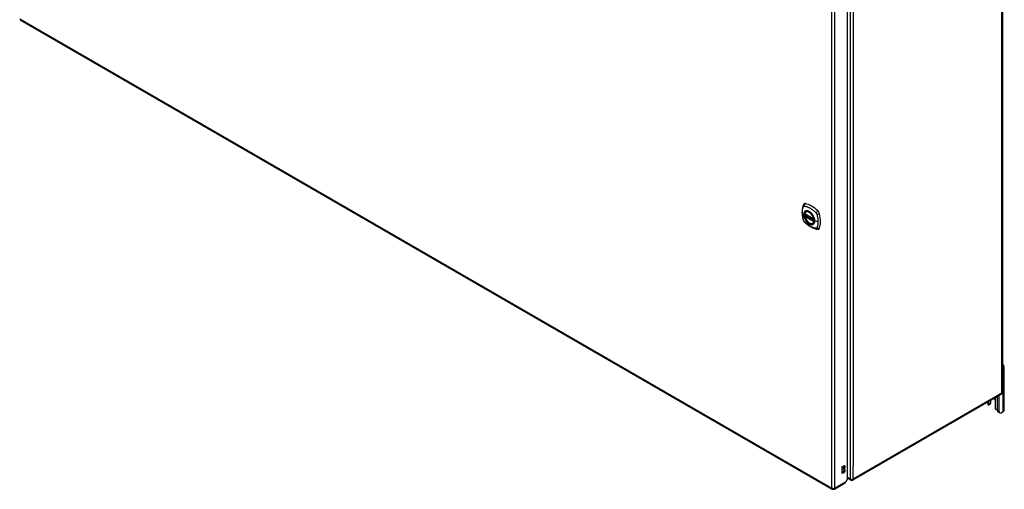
# Model space of a CAD drawing. Header units: inches. Extents: x 480.8 to 565, y 188.3 to 262.2.
# Tile 5 of 9: x 519.1 to 565, y 188.3 to 210.2. Entities that reach past the tile are written whole.
import ezdxf

# ---------------------------------------------------------------- set-up
doc = ezdxf.new("R2010")
doc.units = ezdxf.units.IN
doc.header["$MEASUREMENT"] = 0
doc.layers.add('Visible Edges(ANSI)', color=7, linetype='Continuous', lineweight=25)
doc.layers.add('Visible Tangent Edges(ANSI)', color=7, linetype='Continuous', lineweight=25)

msp = doc.modelspace()

# ---------------------------------------------------------------- linework, layer by layer
at = {"layer": 'Visible Edges(ANSI)'}
for p, q in [((564.916, 217.115), (564.916, 192.782)), ((557.685, 188.761), (557.685, 212.931)), ((519.071, 210.163), (556.975, 188.279)), ((555.696, 201.103), (556.11, 200.864)), ((555.696, 201.007), (555.71, 201.015)), ((555.716, 201.027), (555.715, 201.029)), ((555.721, 201.041), (555.762, 201.065)), ((555.753, 201.207), (555.763, 201.213)), ((556.066, 200.664), (556.076, 200.671)), ((564.943, 193.918), (564.916, 193.902)), ((564.998, 191.953), (564.998, 193.994)), ((564.867, 192.696), (557.936, 188.694)), ((564.683, 191.939), (564.683, 192.59)), ((564.757, 191.897), (564.757, 192.633)), ((564.231, 192.329), (564.231, 192.234)), ((564.345, 192.237), (564.27, 192.194)), ((564.283, 192.222), (564.283, 192.359)), ((564.357, 192.402), (564.357, 192.265)), ((564.379, 192.31), (564.379, 192.415)), ((564.57, 192.414), (564.57, 192.056)), ((564.79, 191.825), (564.715, 191.868)), ((564.943, 191.876), (564.868, 191.833)), ((557.441, 189.321), (557.508, 189.36)), ((557.441, 188.995), (557.441, 189.321)), ((557.441, 189.05), (557.46, 189.061)), ((557.508, 189.033), (557.441, 188.995)), ((557.46, 189.216), (557.46, 189.233)), ((557.508, 189.205), (557.46, 189.233)), ((557.508, 189.189), (557.46, 189.216)), ((557.508, 189.205), (557.508, 189.189)), ((557.074, 188.279), (557.57, 188.565)), ((557.685, 188.761), (557.602, 188.617)), ((557.837, 188.694), (557.685, 188.782))]:
    msp.add_line(p, q, dxfattribs=at)
at = {"layer": 'Visible Edges(ANSI)', "flags": 128}
for points in [[(555.619, 201.516), (555.611, 201.495), (555.605, 201.475), (555.599, 201.456), (555.595, 201.438), (555.59, 201.419), (555.586, 201.4), (555.579, 201.36), (555.573, 201.319), (555.569, 201.278), (555.567, 201.235), (555.566, 201.192), (555.567, 201.149), (555.569, 201.105), (555.573, 201.06), (555.579, 201.015), (555.585, 200.97), (555.594, 200.925), (555.604, 200.879), (555.609, 200.856), (555.612, 200.844), (555.616, 200.83)], [(555.657, 201.572), (555.644, 201.559), (555.633, 201.544), (555.625, 201.53), (555.619, 201.516)], [(555.616, 200.83), (555.62, 200.817), (555.625, 200.804), (555.631, 200.791), (555.638, 200.779), (555.645, 200.767), (555.653, 200.756), (555.662, 200.745), (555.671, 200.734)], [(556.066, 200.664), (556.054, 200.659), (556.042, 200.654), (556.029, 200.651), (556.016, 200.649), (556.002, 200.649), (555.988, 200.65), (555.974, 200.652), (555.96, 200.655), (555.945, 200.66), (555.931, 200.666), (555.916, 200.672), (555.901, 200.681), (555.887, 200.69), (555.872, 200.7), (555.858, 200.711), (555.844, 200.723), (555.83, 200.736), (555.816, 200.75), (555.803, 200.765), (555.791, 200.78), (555.778, 200.796), (555.767, 200.813), (555.756, 200.83), (555.746, 200.847), (555.736, 200.865), (555.727, 200.884), (555.719, 200.902), (555.711, 200.921), (555.705, 200.939), (555.699, 200.958), (555.694, 200.976), (555.69, 200.995)], [(555.691, 201.116), (555.695, 201.131), (555.7, 201.145), (555.706, 201.158), (555.714, 201.17), (555.722, 201.181), (555.731, 201.191), (555.741, 201.199), (555.753, 201.207)], [(555.71, 201.015), (555.713, 201.017), (555.715, 201.02), (555.716, 201.024), (555.716, 201.027)], [(556.005, 201.127), (556.024, 201.104), (556.042, 201.081), (556.058, 201.056), (556.074, 201.031), (556.088, 201.005), (556.101, 200.978), (556.113, 200.951), (556.123, 200.923)], [(555.671, 200.734), (555.681, 200.724), (555.69, 200.715), (555.708, 200.698), (555.742, 200.668), (555.777, 200.638), (555.813, 200.609), (555.849, 200.582), (555.886, 200.557), (555.923, 200.533), (555.96, 200.51), (555.998, 200.489), (556.035, 200.47), (556.073, 200.453), (556.111, 200.437), (556.15, 200.424), (556.188, 200.412), (556.226, 200.402), (556.245, 200.398), (556.256, 200.396), (556.267, 200.394)], [(556.267, 200.394), (556.282, 200.392), (556.299, 200.392), (556.316, 200.394), (556.334, 200.399)], [(564.27, 192.194), (564.269, 192.193), (564.268, 192.193), (564.267, 192.192), (564.266, 192.192), (564.265, 192.192), (564.264, 192.191), (564.263, 192.191), (564.262, 192.191), (564.26, 192.191), (564.259, 192.191), (564.258, 192.191), (564.257, 192.192), (564.256, 192.192), (564.255, 192.192), (564.254, 192.193), (564.252, 192.193), (564.251, 192.194), (564.25, 192.195), (564.249, 192.195), (564.248, 192.196), (564.247, 192.197), (564.246, 192.198), (564.245, 192.199), (564.244, 192.2)], [(564.366, 192.27), (564.365, 192.269), (564.365, 192.269), (564.365, 192.268), (564.364, 192.268), (564.364, 192.267), (564.364, 192.267), (564.363, 192.267), (564.363, 192.266), (564.363, 192.266), (564.362, 192.265), (564.362, 192.265), (564.362, 192.264), (564.361, 192.264), (564.361, 192.264), (564.361, 192.263), (564.36, 192.263), (564.36, 192.262), (564.359, 192.262), (564.359, 192.262), (564.359, 192.261), (564.358, 192.261), (564.358, 192.26), (564.358, 192.26), (564.357, 192.26)], [(564.619, 191.983), (564.617, 191.984), (564.616, 191.985), (564.614, 191.985), (564.612, 191.986), (564.61, 191.987), (564.609, 191.988), (564.607, 191.989), (564.605, 191.99), (564.604, 191.991), (564.602, 191.992), (564.6, 191.993), (564.599, 191.994), (564.597, 191.996), (564.596, 191.997), (564.594, 191.999), (564.593, 192), (564.591, 192.002), (564.59, 192.003), (564.589, 192.005), (564.588, 192.006), (564.586, 192.008), (564.585, 192.01), (564.584, 192.011), (564.583, 192.013)]]:
    msp.add_lwpolyline(points, dxfattribs=at)
at = {"layer": 'Visible Edges(ANSI)'}
for centre, radius, start, end in [((555.702, 201.113), 0.0118, 166.5554, 240), ((555.702, 200.997), 0.0118, 120, 190.611), ((555.727, 201.031), 0.0118, 120, 187.8283), ((556.116, 200.874), 0.0118, 240, 282.6344), ((564.817, 192.782), 0.099, 300, 0), ((557.886, 188.78), 0.099, 240, 300), ((557.025, 188.365), 0.099, 240, 300)]:
    msp.add_arc(centre, radius, start, end, dxfattribs=at)
for centre, major_axis, start_param, end_param in [((555.756, 201.426), (-0.089, 0.153), 5.825423, 6.408181), ((556.007, 200.429), (-0.64, 1.108), 5.170151, 5.825423), ((555.902, 200.931), (0.157, -0.273), 2.363977, 7.060801), ((556.258, 201.137), (0.089, -0.153), 1.113034, 2.028558), ((555.52, 201.273), (-0.64, 1.108), 3.599355, 4.254627), ((556.258, 200.557), (0.089, -0.153), 6.158189, 6.740947), ((564.81, 193.994), (0.188, 0), 5.497787, 7.25497), ((564.367, 192.234), (-0.136, 0), 0, 0.457575), ((564.239, 192.247), (0.031, -0.0537), 6.282025, 7.068583), ((564.314, 192.29), (0.031, -0.0537), 0, 0.785398), ((564.192, 192.31), (0.187, 0), 5.900503, 6.283185), ((564.427, 192.497), (0.102, -0.176), 0.785398, 1.335218), ((564.614, 192.031), (-0.031, 0.0537), 0.785398, 1.571956), ((564.679, 192.054), (0.136, 0), 4.254814, 4.739895), ((564.793, 192.003), (-0.078, -0.135), 5.497787, 6.283185), ((564.868, 191.96), (-0.078, -0.135), 5.497787, 7.068583), ((564.81, 191.953), (0.188, 0), 5.497787, 6.283185), ((557.46, 189.31), (0.0475, 0.0823), 3.926991, 5.752483), ((557.508, 189.282), (0.0475, 0.0823), 3.926991, 7.068583), ((557.46, 189.139), (0.0475, 0.0823), 3.926991, 5.752483), ((557.508, 189.111), (0.0475, 0.0823), 3.926991, 7.068583), ((557.52, 188.651), (0.0495, -0.0857), 0, 0.612826), ((557.532, 188.658), (-0.07, -0.121), 1.398224, 1.570796)]:
    msp.add_ellipse(centre, major_axis=major_axis, ratio=0.57735, start_param=start_param, end_param=end_param, dxfattribs=at)
msp.add_ellipse((555.898, 200.929), major_axis=(-0.16, 0.277), ratio=0.57735, dxfattribs=at)
at = {"layer": 'Visible Tangent Edges(ANSI)'}
for p, q in [((564.887, 192.741), (564.887, 217.075)), ((557.816, 213.073), (557.816, 188.74)), ((556.955, 188.324), (556.955, 212.591)), ((557.095, 188.324), (557.095, 212.591)), ((557.956, 212.44), (557.956, 189.373)), ((519.05, 210.208), (556.955, 188.324)), ((556.108, 200.869), (555.694, 201.108)), ((555.694, 200.992), (556.108, 200.753)), ((555.702, 201.007), (555.713, 201.013)), ((556.116, 200.768), (555.702, 201.007)), ((555.713, 201.013), (556.123, 200.777)), ((556.125, 200.794), (555.722, 201.026)), ((555.727, 201.041), (555.765, 201.063)), ((556.124, 200.811), (555.727, 201.041)), ((556.123, 200.772), (556.116, 200.768)), ((556.307, 200.743), (556.15, 200.783)), ((564.943, 191.876), (564.943, 193.918)), ((564.887, 192.741), (557.956, 188.74)), ((564.27, 192.194), (564.27, 192.352)), ((564.357, 192.265), (564.283, 192.222)), ((564.583, 192.532), (564.583, 192.013)), ((564.757, 191.897), (564.683, 191.939)), ((557.956, 188.74), (557.956, 189.373)), ((557.508, 189.033), (557.46, 189.061)), ((557.602, 188.617), (557.095, 188.324)), ((557.816, 188.74), (557.685, 188.815))]:
    msp.add_line(p, q, dxfattribs=at)
at = {"layer": 'Visible Tangent Edges(ANSI)', "flags": 128}
for points in [[(555.629, 200.816), (555.62, 200.849), (555.612, 200.879), (555.605, 200.908), (555.599, 200.938), (555.594, 200.967), (555.589, 200.996), (555.585, 201.025), (555.582, 201.054), (555.579, 201.082), (555.578, 201.11), (555.576, 201.138), (555.576, 201.165), (555.576, 201.192), (555.578, 201.218), (555.579, 201.244), (555.582, 201.269), (555.585, 201.293), (555.589, 201.317), (555.594, 201.341), (555.599, 201.364), (555.605, 201.386), (555.612, 201.408), (555.62, 201.429), (555.629, 201.45)], [(555.629, 201.45), (555.63, 201.452), (555.631, 201.454), (555.632, 201.455), (555.633, 201.457), (555.635, 201.458), (555.636, 201.46), (555.637, 201.461), (555.638, 201.462), (555.64, 201.463), (555.641, 201.465), (555.643, 201.466), (555.644, 201.466), (555.646, 201.467), (555.647, 201.468), (555.649, 201.469), (555.651, 201.469), (555.653, 201.47), (555.654, 201.47), (555.656, 201.471), (555.658, 201.471), (555.66, 201.471), (555.662, 201.471), (555.664, 201.471), (555.665, 201.471)], [(555.665, 201.471), (555.689, 201.469), (555.711, 201.465), (555.734, 201.46), (555.756, 201.454), (555.779, 201.448), (555.802, 201.44), (555.825, 201.432), (555.848, 201.423), (555.871, 201.412), (555.894, 201.401), (555.918, 201.389), (555.941, 201.376), (555.965, 201.362), (555.988, 201.347), (556.011, 201.332), (556.034, 201.315), (556.057, 201.298), (556.08, 201.28), (556.103, 201.261), (556.125, 201.241), (556.147, 201.221), (556.17, 201.2), (556.191, 201.179), (556.215, 201.154)], [(555.665, 200.753), (555.664, 200.755), (555.662, 200.758), (555.66, 200.76), (555.658, 200.762), (555.656, 200.765), (555.654, 200.767), (555.653, 200.77), (555.651, 200.772), (555.649, 200.775), (555.647, 200.777), (555.646, 200.78), (555.644, 200.783), (555.643, 200.785), (555.641, 200.788), (555.64, 200.791), (555.639, 200.793), (555.637, 200.796), (555.636, 200.799), (555.635, 200.802), (555.633, 200.805), (555.632, 200.807), (555.631, 200.81), (555.63, 200.813), (555.629, 200.816)], [(555.703, 201.227), (555.694, 201.219), (555.686, 201.21), (555.678, 201.2), (555.671, 201.189), (555.665, 201.177), (555.66, 201.165), (555.655, 201.151), (555.652, 201.137), (555.649, 201.122), (555.647, 201.107), (555.646, 201.091), (555.645, 201.074), (555.646, 201.057), (555.647, 201.04), (555.649, 201.022), (555.652, 201.004), (555.656, 200.985), (555.66, 200.967), (555.665, 200.948), (555.672, 200.929), (555.678, 200.91), (555.686, 200.892), (555.694, 200.873), (555.703, 200.855)], [(556.147, 200.785), (556.141, 200.727), (556.124, 200.678), (556.097, 200.641), (556.06, 200.617), (556.016, 200.608), (555.967, 200.613), (555.914, 200.633), (555.861, 200.666), (555.809, 200.712), (555.761, 200.767), (555.72, 200.83), (555.687, 200.897), (555.664, 200.966), (555.651, 201.033), (555.65, 201.096), (555.66, 201.151), (555.681, 201.195), (555.712, 201.228), (555.751, 201.246), (555.797, 201.25), (555.848, 201.239), (555.902, 201.214), (555.955, 201.176), (556.005, 201.127)], [(555.736, 201.246), (555.735, 201.245), (555.733, 201.245), (555.732, 201.244), (555.73, 201.243), (555.729, 201.243), (555.727, 201.242), (555.726, 201.241), (555.724, 201.241), (555.723, 201.24), (555.722, 201.239), (555.72, 201.238), (555.719, 201.237), (555.717, 201.237), (555.716, 201.236), (555.715, 201.235), (555.713, 201.234), (555.712, 201.233), (555.711, 201.232), (555.709, 201.231), (555.708, 201.231), (555.707, 201.23), (555.706, 201.229), (555.704, 201.228), (555.703, 201.227)], [(555.703, 200.855), (555.704, 200.853), (555.706, 200.85), (555.707, 200.848), (555.708, 200.845), (555.709, 200.843), (555.711, 200.84), (555.712, 200.838), (555.713, 200.835), (555.715, 200.833), (555.716, 200.831), (555.717, 200.828), (555.719, 200.826), (555.72, 200.823), (555.722, 200.821), (555.723, 200.819), (555.724, 200.816), (555.726, 200.814), (555.727, 200.811), (555.729, 200.809), (555.73, 200.807), (555.732, 200.804), (555.733, 200.802), (555.735, 200.8), (555.736, 200.797)], [(555.71, 201.015), (555.71, 201.015), (555.71, 201.015), (555.71, 201.015), (555.71, 201.015), (555.71, 201.015), (555.71, 201.015), (555.71, 201.015), (555.71, 201.015), (555.71, 201.015), (555.71, 201.015), (555.71, 201.015), (555.71, 201.015), (555.71, 201.015), (555.71, 201.015), (555.71, 201.015), (555.71, 201.015), (555.71, 201.015), (555.71, 201.015), (555.71, 201.015), (555.71, 201.015), (555.71, 201.015), (555.71, 201.015), (555.71, 201.015), (555.71, 201.015)], [(555.71, 201.015), (555.71, 201.015), (555.71, 201.015), (555.71, 201.015), (555.71, 201.015), (555.71, 201.015), (555.71, 201.015), (555.71, 201.015), (555.71, 201.015), (555.71, 201.015), (555.71, 201.015), (555.71, 201.015), (555.71, 201.015), (555.71, 201.015), (555.71, 201.015), (555.711, 201.014), (555.711, 201.014), (555.711, 201.014), (555.711, 201.014), (555.711, 201.014), (555.711, 201.014), (555.711, 201.014), (555.712, 201.014), (555.712, 201.014), (555.712, 201.014)], [(555.712, 201.014), (555.712, 201.014), (555.712, 201.014), (555.712, 201.014), (555.712, 201.014), (555.712, 201.014), (555.712, 201.014), (555.712, 201.014), (555.712, 201.014), (555.713, 201.014), (555.713, 201.014), (555.713, 201.014), (555.713, 201.014), (555.713, 201.014), (555.713, 201.014), (555.713, 201.014), (555.713, 201.014), (555.713, 201.013), (555.713, 201.013), (555.713, 201.013), (555.713, 201.013), (555.713, 201.013), (555.713, 201.013), (555.713, 201.013), (555.713, 201.013)], [(555.716, 201.028), (555.716, 201.028), (555.716, 201.028), (555.716, 201.028), (555.716, 201.028), (555.716, 201.028), (555.716, 201.028), (555.716, 201.028), (555.716, 201.028), (555.716, 201.028), (555.716, 201.028), (555.716, 201.028), (555.716, 201.028), (555.716, 201.028), (555.716, 201.028), (555.716, 201.027), (555.716, 201.027), (555.716, 201.027), (555.716, 201.027), (555.716, 201.027), (555.716, 201.027), (555.716, 201.027), (555.716, 201.027), (555.716, 201.027), (555.716, 201.027)], [(555.719, 201.028), (555.719, 201.028), (555.718, 201.028), (555.718, 201.028), (555.718, 201.028), (555.718, 201.028), (555.718, 201.028), (555.718, 201.028), (555.717, 201.028), (555.717, 201.028), (555.717, 201.028), (555.717, 201.028), (555.717, 201.028), (555.717, 201.028), (555.717, 201.028), (555.716, 201.028), (555.716, 201.028), (555.716, 201.028), (555.716, 201.028), (555.716, 201.028), (555.716, 201.028), (555.716, 201.028), (555.716, 201.028), (555.716, 201.028), (555.716, 201.028)], [(555.722, 201.026), (555.722, 201.026), (555.721, 201.026), (555.721, 201.026), (555.721, 201.026), (555.721, 201.026), (555.721, 201.026), (555.721, 201.027), (555.721, 201.027), (555.721, 201.027), (555.72, 201.027), (555.72, 201.027), (555.72, 201.027), (555.72, 201.027), (555.72, 201.027), (555.72, 201.027), (555.72, 201.027), (555.72, 201.027), (555.719, 201.027), (555.719, 201.027), (555.719, 201.027), (555.719, 201.027), (555.719, 201.027), (555.719, 201.028), (555.719, 201.028)], [(556.058, 201.06), (556.047, 201.077), (556.035, 201.093), (556.022, 201.109), (556.01, 201.125), (555.996, 201.139), (555.983, 201.153), (555.969, 201.167), (555.955, 201.179), (555.941, 201.191), (555.927, 201.201), (555.912, 201.211), (555.897, 201.22), (555.883, 201.228), (555.868, 201.235), (555.854, 201.241), (555.84, 201.246), (555.825, 201.25), (555.812, 201.252), (555.798, 201.254), (555.785, 201.254), (555.772, 201.254), (555.76, 201.252), (555.748, 201.25), (555.736, 201.246)], [(556.091, 201.002), (556.09, 201.005), (556.089, 201.007), (556.088, 201.01), (556.086, 201.012), (556.085, 201.015), (556.084, 201.017), (556.082, 201.02), (556.081, 201.022), (556.08, 201.024), (556.078, 201.027), (556.077, 201.029), (556.075, 201.032), (556.074, 201.034), (556.073, 201.036), (556.071, 201.039), (556.07, 201.041), (556.068, 201.044), (556.067, 201.046), (556.065, 201.048), (556.064, 201.051), (556.063, 201.053), (556.061, 201.055), (556.06, 201.058), (556.058, 201.06)], [(556.15, 200.783), (556.15, 200.792), (556.149, 200.8), (556.149, 200.809), (556.148, 200.818), (556.147, 200.826), (556.146, 200.835), (556.145, 200.845), (556.143, 200.854), (556.141, 200.863), (556.139, 200.872), (556.137, 200.881), (556.135, 200.891), (556.132, 200.9), (556.129, 200.909), (556.126, 200.919), (556.123, 200.928), (556.12, 200.937), (556.116, 200.947), (556.113, 200.956), (556.109, 200.965), (556.105, 200.975), (556.1, 200.984), (556.096, 200.993), (556.091, 201.002)], [(556.123, 200.923), (556.125, 200.917), (556.126, 200.911), (556.128, 200.905), (556.13, 200.899), (556.132, 200.893), (556.133, 200.888), (556.135, 200.882), (556.136, 200.876), (556.137, 200.87), (556.139, 200.864), (556.14, 200.858), (556.141, 200.852), (556.142, 200.847), (556.143, 200.841), (556.143, 200.835), (556.144, 200.829), (556.145, 200.824), (556.145, 200.818), (556.146, 200.813), (556.146, 200.807), (556.147, 200.802), (556.147, 200.796), (556.147, 200.791), (556.147, 200.785)], [(556.215, 201.154), (556.216, 201.153), (556.217, 201.152), (556.218, 201.151), (556.219, 201.15), (556.22, 201.148), (556.221, 201.147), (556.222, 201.146), (556.223, 201.145), (556.224, 201.144), (556.225, 201.143), (556.226, 201.141), (556.226, 201.14), (556.227, 201.139), (556.228, 201.138), (556.229, 201.136), (556.23, 201.135), (556.231, 201.134), (556.232, 201.132), (556.233, 201.131), (556.233, 201.13), (556.234, 201.129), (556.235, 201.127), (556.236, 201.126), (556.237, 201.125)], [(556.237, 201.125), (556.237, 201.123), (556.238, 201.122), (556.239, 201.121), (556.239, 201.119), (556.24, 201.118), (556.241, 201.116), (556.242, 201.115), (556.242, 201.114), (556.243, 201.112), (556.244, 201.111), (556.244, 201.11), (556.245, 201.108), (556.245, 201.107), (556.246, 201.105), (556.247, 201.104), (556.247, 201.103), (556.248, 201.101), (556.248, 201.1), (556.249, 201.098), (556.249, 201.097), (556.25, 201.095), (556.25, 201.094), (556.251, 201.093), (556.251, 201.091)], [(556.251, 201.091), (556.257, 201.073), (556.261, 201.058), (556.265, 201.043), (556.269, 201.029), (556.272, 201.014), (556.276, 200.999), (556.279, 200.984), (556.282, 200.97), (556.285, 200.955), (556.288, 200.941), (556.29, 200.926), (556.293, 200.911), (556.295, 200.897), (556.297, 200.883), (556.299, 200.868), (556.3, 200.854), (556.302, 200.84), (556.303, 200.826), (556.304, 200.812), (556.305, 200.798), (556.306, 200.784), (556.306, 200.77), (556.307, 200.757), (556.307, 200.743)], [(556.215, 200.436), (556.191, 200.438), (556.17, 200.442), (556.147, 200.447), (556.125, 200.453), (556.103, 200.46), (556.08, 200.468), (556.057, 200.476), (556.034, 200.486), (556.011, 200.496), (555.988, 200.507), (555.965, 200.519), (555.941, 200.532), (555.918, 200.546), (555.894, 200.561), (555.871, 200.577), (555.848, 200.593), (555.825, 200.61), (555.802, 200.628), (555.779, 200.647), (555.756, 200.666), (555.734, 200.686), (555.711, 200.707), (555.689, 200.728), (555.665, 200.753)], [(555.736, 200.797), (555.748, 200.78), (555.76, 200.764), (555.772, 200.748), (555.785, 200.733), (555.798, 200.718), (555.812, 200.704), (555.826, 200.691), (555.84, 200.678), (555.854, 200.667), (555.868, 200.656), (555.883, 200.646), (555.897, 200.637), (555.912, 200.63), (555.927, 200.623), (555.941, 200.617), (555.955, 200.612), (555.969, 200.608), (555.983, 200.605), (555.997, 200.604), (556.01, 200.603), (556.023, 200.604), (556.035, 200.605), (556.047, 200.608), (556.058, 200.612)], [(556.058, 200.612), (556.06, 200.612), (556.061, 200.613), (556.063, 200.613), (556.064, 200.614), (556.065, 200.615), (556.067, 200.615), (556.068, 200.616), (556.07, 200.617), (556.071, 200.617), (556.073, 200.618), (556.074, 200.619), (556.075, 200.62), (556.077, 200.621), (556.078, 200.621), (556.08, 200.622), (556.081, 200.623), (556.082, 200.624), (556.084, 200.625), (556.085, 200.626), (556.086, 200.627), (556.088, 200.628), (556.089, 200.629), (556.09, 200.63), (556.091, 200.631)], [(556.091, 200.631), (556.096, 200.635), (556.1, 200.639), (556.105, 200.643), (556.109, 200.648), (556.113, 200.653), (556.116, 200.658), (556.12, 200.663), (556.123, 200.669), (556.126, 200.674), (556.129, 200.68), (556.132, 200.687), (556.135, 200.693), (556.137, 200.7), (556.139, 200.706), (556.141, 200.713), (556.143, 200.72), (556.145, 200.728), (556.146, 200.735), (556.147, 200.743), (556.148, 200.751), (556.149, 200.759), (556.149, 200.767), (556.15, 200.775), (556.15, 200.783)], [(556.251, 200.457), (556.25, 200.455), (556.249, 200.453), (556.248, 200.452), (556.247, 200.45), (556.246, 200.449), (556.245, 200.447), (556.244, 200.446), (556.242, 200.445), (556.241, 200.444), (556.24, 200.443), (556.238, 200.442), (556.237, 200.441), (556.235, 200.44), (556.233, 200.439), (556.232, 200.438), (556.23, 200.438), (556.228, 200.437), (556.226, 200.437), (556.225, 200.436), (556.223, 200.436), (556.221, 200.436), (556.219, 200.436), (556.217, 200.436), (556.215, 200.436)], [(556.307, 200.743), (556.307, 200.73), (556.306, 200.717), (556.306, 200.703), (556.305, 200.69), (556.304, 200.677), (556.303, 200.664), (556.302, 200.652), (556.3, 200.639), (556.299, 200.627), (556.297, 200.614), (556.295, 200.602), (556.293, 200.59), (556.29, 200.578), (556.288, 200.567), (556.285, 200.555), (556.282, 200.544), (556.279, 200.532), (556.276, 200.521), (556.272, 200.51), (556.269, 200.5), (556.265, 200.489), (556.261, 200.479), (556.257, 200.468), (556.251, 200.457)]]:
    msp.add_lwpolyline(points, dxfattribs=at)
at = {"layer": 'Visible Tangent Edges(ANSI)'}
for centre, major_axis, ratio, start_param, end_param in [((555.729, 201.474), (-0.11, 0.042), 0.704518, 0, 0.765179), ((555.901, 200.931), (-0.173, 0.3), 0.57735, 5.055237, 10.652726), ((555.756, 201.489), (-0.027, -0.115), 0.753705, 3.902663, 5.039934), ((555.729, 200.863), (-0.114, -0.032), 0.390453, 0, 0.392125), ((555.702, 201.113), (-0.0115, 0.0027), 0.697177, 0, 0.936254), ((555.702, 200.997), (-0.0116, -0.0022), 0.424984, 0, 0.691657), ((555.901, 200.931), (-0.151, 0.261), 0.57735, 4.164956, 6.830618), ((555.702, 201.113), (-0.0059, -0.0102), 0.57735, 5.497787, 6.283185), ((555.702, 200.997), (-0.0059, -0.0102), 0.57735, 3.926991, 5.497787), ((555.901, 200.931), (0.151, -0.261), 0.57735, 4.164956, 6.830618), ((555.702, 200.997), (-0.0059, 0.0102), 0.57735, 5.497787, 6.283185), ((555.704, 201.026), (0.0018, -0.0117), 0.983841, 0.332621, 1.648576), ((555.71, 201.024), (0.0039, 0.0112), 0.653911, 3.808835, 5.235416), ((555.713, 201.023), (0.0059, 0.0102), 0.57735, 3.926991, 5.335914), ((555.727, 201.031), (-0.0117, -0.0016), 0.470841, 0, 0.203742), ((555.727, 201.031), (-0.0059, -0.0102), 0.57735, 3.926991, 5.351326), ((555.727, 201.031), (-0.0059, 0.0102), 0.57735, 5.497787, 6.283185), ((555.909, 200.936), (-0.156, 0.271), 0.57735, 6.166197, 6.283185), ((556.116, 200.874), (-0.0059, -0.0102), 0.57735, 5.497787, 6.283185), ((556.116, 200.874), (-0.0116, -0.0022), 0.424984, 0.691657, 1.603666), ((556.285, 201.184), (-0.0787, -0.088), 0.341266, 4.200572, 5.337843), ((556.312, 201.137), (0.116, 0.024), 0.341266, 4.086935, 5.224206), ((555.756, 200.816), (-0.0849, -0.0822), 0.390453, 5.89106, 6.283185), ((555.909, 200.936), (0.156, -0.271), 0.57735, 0, 0.116988), ((556.116, 200.758), (0.0059, 0.0102), 0.57735, 0.785398, 2.356194), ((556.116, 200.758), (0.0115, -0.0027), 0.697177, 4.077847, 5.160757), ((556.116, 200.758), (0.0059, -0.0102), 0.57735, 1.624298, 2.356194), ((556.152, 200.786), (-0.00492, 0), 0.57735, 0.141897, 1.156289), ((556.285, 200.511), (-0.019, -0.117), 0.704518, 5.518007, 6.283185), ((556.312, 200.526), (0.113, -0.035), 0.753705, 4.384844, 5.522115), ((564.817, 192.782), (0.0495, -0.0857), 0.57735, 0, 0.785398), ((564.817, 192.782), (0.099, 0), 0.57735, 5.497787, 6.283185), ((557.886, 188.78), (-0.0495, -0.0857), 0.57735, 5.497787, 6.283185), ((557.886, 188.78), (0.099, 0), 0.57735, 3.926991, 5.497787), ((557.886, 188.78), (0.0495, -0.0857), 0.57735, 0, 0.785398), ((557.025, 188.365), (-0.0495, -0.0857), 0.57735, 5.497787, 6.283185), ((557.025, 188.365), (0.099, 0), 0.57735, 3.926991, 5.497787), ((557.025, 188.365), (0.0495, -0.0857), 0.57735, 0, 0.785398)]:
    msp.add_ellipse(centre, major_axis=major_axis, ratio=ratio, start_param=start_param, end_param=end_param, dxfattribs=at)
for centre, major_axis in [((555.902, 200.931), (0.171, -0.296)), ((555.899, 200.929), (-0.163, 0.282)), ((555.898, 200.929), (0.162, -0.281))]:
    msp.add_ellipse(centre, major_axis=major_axis, ratio=0.57735, dxfattribs=at)

doc.saveas('drawing.dxf')
